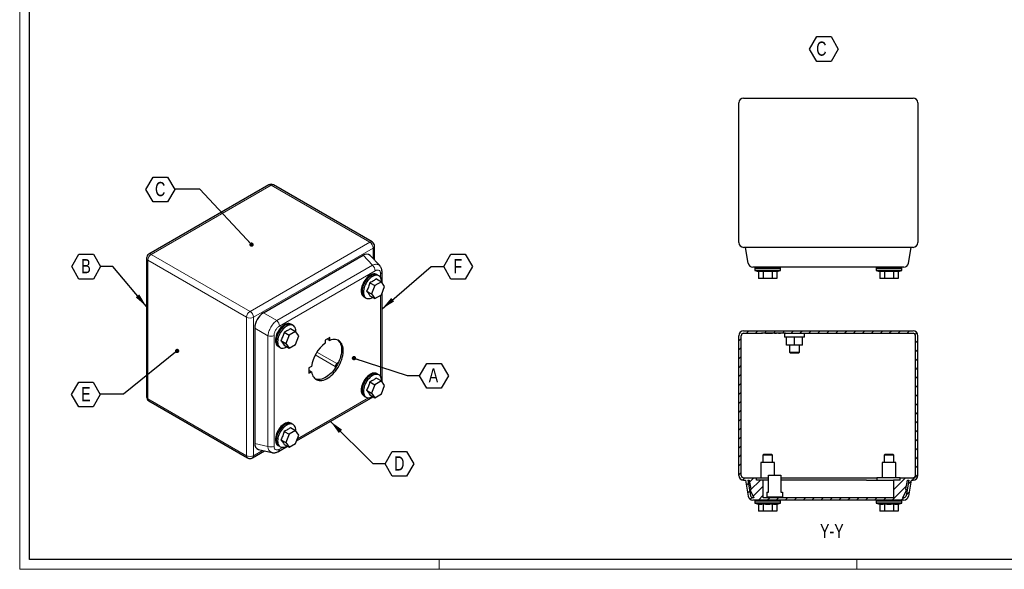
# Model space of a CAD drawing. Header units: millimetres. Extents: x 0 to 841, y 0 to 594.
# Tile 1 of 3: x 0 to 495, y 0 to 276. Entities that reach past the tile are written whole.
import ezdxf

# ---------------------------------------------------------------- set-up
doc = ezdxf.new("R2010")
doc.units = ezdxf.units.MM
doc.layers.add('SLD-0', color=7, linetype='Continuous')
doc.styles.add('SLDTEXTSTYLE4', font='TXT', dxfattribs={"width": 0.75})
doc.dimstyles.new('SLDDIMSTYLE2', dxfattribs={"dimtxt": 0.18, "dimasz": 2.17094, "dimexe": 0, "dimexo": 0.0625, "dimgap": 0, "dimtad": 0, "dimtih": 1, "dimtoh": 1, "dimdec": 0, "dimrnd": 1e-09, "dimzin": 0, "dimdsep": 46, "dimtxsty": 'Standard', "dimblk1": 'DOT', "dimblk2": 'DOT', "dimsah": 1, "dimcen": 0.09, "dimadec": 0, "dimazin": 0, "dimtfac": 2.17094, "dimtdec": 0, "dimtofl": 0, "dimtmove": 0, "dimatfit": 3, "dimldrblk": 'DOT', "dimfxl": 1, "dimfrac": 2, "dimtolj": 1, "dimtzin": 0, "dimarcsym": 0})
doc.dimstyles.new('SLDDIMSTYLE3', dxfattribs={"dimtxt": 0.18, "dimasz": 7.055556, "dimexe": 0, "dimexo": 0.0625, "dimgap": 0, "dimtad": 0, "dimtih": 1, "dimtoh": 1, "dimdec": 0, "dimrnd": 1e-09, "dimzin": 0, "dimdsep": 46, "dimtxsty": 'Standard', "dimsah": 1, "dimcen": 0.09, "dimadec": 0, "dimazin": 0, "dimtfac": 7.055556, "dimtdec": 0, "dimtofl": 0, "dimtmove": 0, "dimatfit": 3, "dimfxl": 1, "dimfrac": 2, "dimtolj": 1, "dimtzin": 0, "dimarcsym": 0})

# ---------------------------------------------------------------- blocks, each defined once
blk = doc.blocks.new('SW_NOTE_0_5')
at = {"layer": 'SLD-0', "color": 0}
for p, q in [((-3.36, 5.42), (0.26, 11.68)), ((0.26, 11.68), (7.48, 11.68)), ((7.48, 11.68), (11.1, 5.42)), ((0.26, -0.84), (-3.36, 5.42)), ((11.1, 5.42), (7.48, -0.84)), ((7.48, -0.84), (0.26, -0.84))]:
    blk.add_line(p, q, dxfattribs=at)
at = {"layer": 'SLD-0', "color": 0, "insert": (0, 9.21), "char_height": 7.14, "attachment_point": 1, "style": 'SLDTEXTSTYLE4'}
blk.add_mtext('C', dxfattribs=at)
blk = doc.blocks.new('SW_NOTE_0_11')
at = {"layer": 'SLD-0', "color": 0}
for p, q in [((-14.45, -0.12), (-10.84, 6.14)), ((-10.84, 6.14), (-3.61, 6.14)), ((-3.61, 6.14), (0, -0.12)), ((-10.84, -6.38), (-14.45, -0.12)), ((0, -0.12), (-3.61, -6.38)), ((-3.61, -6.38), (-10.84, -6.38))]:
    blk.add_line(p, q, dxfattribs=at)
at = {"layer": 'SLD-0', "color": 0, "insert": (-7.3, 3.66), "char_height": 7.14, "attachment_point": 2, "style": 'SLDTEXTSTYLE4'}
blk.add_mtext('C', dxfattribs=at)
blk = doc.blocks.new('_Dot')
at = {"color": 0, "linetype": 'ByBlock', "lineweight": -2}
blk.add_line((-0.5, 0), (-1, 0), dxfattribs=at)
at = {"color": 0, "linetype": 'ByBlock', "const_width": 0.5}
blk.add_lwpolyline([(-0.25, 0, 1), (0.25, 0, 1)], format="xyb", close=True, dxfattribs=at)
blk = doc.blocks.new('SW_NOTE_0_12')
at = {"layer": 'SLD-0', "color": 0}
for p, q in [((-14.45, -0.12), (-10.84, 6.14)), ((-10.84, 6.14), (-3.61, 6.14)), ((-3.61, 6.14), (0, -0.12)), ((-10.84, -6.38), (-14.45, -0.12)), ((0, -0.12), (-3.61, -6.38)), ((-3.61, -6.38), (-10.84, -6.38))]:
    blk.add_line(p, q, dxfattribs=at)
at = {"layer": 'SLD-0', "color": 0, "insert": (-7.28, 3.66), "char_height": 7.14, "attachment_point": 2, "style": 'SLDTEXTSTYLE4'}
blk.add_mtext('B', dxfattribs=at)
blk = doc.blocks.new('SW_NOTE_0_13')
at = {"layer": 'SLD-0', "color": 0}
for p, q in [((-14.45, -0.12), (-10.84, 6.14)), ((-10.84, 6.14), (-3.61, 6.14)), ((-3.61, 6.14), (0, -0.12)), ((-10.84, -6.38), (-14.45, -0.12)), ((0, -0.12), (-3.61, -6.38)), ((-3.61, -6.38), (-10.84, -6.38))]:
    blk.add_line(p, q, dxfattribs=at)
at = {"layer": 'SLD-0', "color": 0, "insert": (-7.21, 3.66), "char_height": 7.14, "attachment_point": 2, "style": 'SLDTEXTSTYLE4'}
blk.add_mtext('E', dxfattribs=at)
blk = doc.blocks.new('SW_NOTE_0_14')
at = {"layer": 'SLD-0', "color": 0}
for p, q in [((0, -0.12), (3.61, 6.14)), ((3.61, 6.14), (10.84, 6.14)), ((10.84, 6.14), (14.45, -0.12)), ((3.61, -6.38), (0, -0.12)), ((14.45, -0.12), (10.84, -6.38)), ((10.84, -6.38), (3.61, -6.38))]:
    blk.add_line(p, q, dxfattribs=at)
at = {"layer": 'SLD-0', "color": 0, "insert": (7.14, 3.66), "char_height": 7.14, "attachment_point": 2, "style": 'SLDTEXTSTYLE4'}
blk.add_mtext('D', dxfattribs=at)
blk = doc.blocks.new('SW_NOTE_0_15')
at = {"layer": 'SLD-0', "color": 0}
for p, q in [((0, -0.12), (3.61, 6.14)), ((3.61, 6.14), (10.84, 6.14)), ((10.84, 6.14), (14.45, -0.12)), ((3.61, -6.38), (0, -0.12)), ((14.45, -0.12), (10.84, -6.38)), ((10.84, -6.38), (3.61, -6.38))]:
    blk.add_line(p, q, dxfattribs=at)
at = {"layer": 'SLD-0', "color": 0, "insert": (6.94, 3.66), "char_height": 7.14, "attachment_point": 2, "style": 'SLDTEXTSTYLE4'}
blk.add_mtext('A', dxfattribs=at)
blk = doc.blocks.new('SW_NOTE_0_16')
at = {"layer": 'SLD-0', "color": 0}
for p, q in [((0, -0.12), (3.61, 6.14)), ((3.61, 6.14), (10.84, 6.14)), ((10.84, 6.14), (14.45, -0.12)), ((3.61, -6.38), (0, -0.12)), ((14.45, -0.12), (10.84, -6.38)), ((10.84, -6.38), (3.61, -6.38))]:
    blk.add_line(p, q, dxfattribs=at)
at = {"layer": 'SLD-0', "color": 0, "insert": (7.15, 3.66), "char_height": 7.14, "attachment_point": 2, "style": 'SLDTEXTSTYLE4'}
blk.add_mtext('F', dxfattribs=at)

msp = doc.modelspace()

# ---------------------------------------------------------------- hatches: boundary and pattern name
at = {"linetype": 'Continuous', "lineweight": 18}
h = msp.add_hatch(dxfattribs=at)
h.set_pattern_fill('ANSI31', style=0)
edge = h.paths.add_edge_path(flags=0)
edge.add_arc((364.046, 47.099), 2.4, 180, 270)
edge.add_line((364.046, 44.699), (364.971, 44.699))
edge.add_line((364.971, 44.699), (366.385, 36.682))
edge.add_arc((368.748, 37.099), 2.4, 190, 270)
edge.add_line((368.748, 34.699), (444.544, 34.699))
edge.add_arc((444.544, 37.099), 2.4, 270, 350)
edge.add_line((446.908, 36.682), (448.321, 44.699))
edge.add_line((448.321, 44.699), (449.246, 44.699))
edge.add_arc((449.246, 47.099), 2.4, 270, 360)
edge.add_line((451.646, 47.099), (451.646, 117.299))
edge.add_arc((449.246, 117.299), 2.4, 0, 90)
edge.add_line((449.246, 119.699), (364.046, 119.699))
edge.add_arc((364.046, 117.299), 2.4, 90, 180)
edge.add_line((361.646, 117.299), (361.646, 47.099))
edge = h.paths.add_edge_path(flags=0)
edge.add_line((447.103, 44.699), (445.726, 36.89))
edge.add_arc((444.544, 37.099), 1.2, 270, 350, ccw=False)
edge.add_line((444.544, 35.899), (444.096, 35.899))
edge.add_line((444.096, 35.899), (445.95, 39.699))
edge.add_line((445.95, 39.699), (445.635, 40.099))
edge.add_line((445.635, 40.099), (446.446, 44.699))
edge.add_line((446.446, 44.699), (447.103, 44.699))
edge = h.paths.add_edge_path(flags=0)
edge.add_line((369.196, 35.899), (368.748, 35.899))
edge.add_arc((368.748, 37.099), 1.2, 190, 270, ccw=False)
edge.add_line((367.567, 36.89), (366.19, 44.699))
edge.add_line((366.19, 44.699), (366.846, 44.699))
edge.add_line((366.846, 44.699), (367.657, 40.099))
edge.add_line((367.657, 40.099), (367.343, 39.699))
edge.add_line((367.343, 39.699), (369.196, 35.899))
edge = h.paths.add_edge_path(flags=0)
edge.add_line((439.396, 44.699), (439.396, 35.899))
edge.add_line((439.396, 35.899), (373.896, 35.899))
edge.add_line((373.896, 35.899), (373.896, 44.699))
edge.add_line((373.896, 44.699), (370.446, 44.699))
edge.add_line((370.446, 44.699), (370.446, 45.899))
edge.add_line((370.446, 45.899), (364.046, 45.899))
edge.add_arc((364.046, 47.099), 1.2, 180, 270, ccw=False)
edge.add_line((362.846, 47.099), (362.846, 117.299))
edge.add_arc((364.046, 117.299), 1.2, 90, 180, ccw=False)
edge.add_line((364.046, 118.499), (372.98, 118.499))
edge.add_line((372.98, 118.499), (372.98, 118.599))
edge.add_line((372.98, 118.599), (385.112, 118.599))
edge.add_line((385.112, 118.599), (385.112, 118.499))
edge.add_line((385.112, 118.499), (449.246, 118.499))
edge.add_arc((449.246, 117.299), 1.2, 0, 90, ccw=False)
edge.add_line((450.446, 117.299), (450.446, 47.099))
edge.add_arc((449.246, 47.099), 1.2, 270, 360, ccw=False)
edge.add_line((449.246, 45.899), (442.846, 45.899))
edge.add_line((442.846, 45.899), (442.846, 44.699))
edge.add_line((442.846, 44.699), (439.396, 44.699))
h = msp.add_hatch(dxfattribs=at)
h.set_pattern_fill('ANSI31', style=0)
h.paths.add_polyline_path([(385.112, 118.549), (385.112, 118.599), (372.98, 118.599), (372.98, 118.549), (374.798, 118.549), (374.798, 118.499), (375.127, 118.499), (375.127, 118.549), (378.546, 118.549), (378.546, 118.499), (379.546, 118.499), (379.546, 118.549), (382.965, 118.549), (382.965, 118.499), (383.294, 118.499), (383.294, 118.549)], flags=0)

# ---------------------------------------------------------------- linework, layer by layer
at = {"color": 7, "linetype": 'Continuous', "lineweight": 18}
for p, q in [((0.003, 593.919), (0.003, -0.081)), ((836.003, 4.919), (5.003, 4.919)), ((211.003, 4.919), (211.003, -0.081)), ((421.003, 4.919), (421.003, -0.081)), ((0.003, -0.081), (841.003, -0.081))]:
    msp.add_line(p, q, dxfattribs=at)
at = {"color": 7, "linetype": 'Continuous', "lineweight": 25}
for p, q in [((5.003, 4.919), (5.003, 588.919)), ((361.646, 164.079), (361.646, 234.279)), ((364.046, 236.679), (449.246, 236.679)), ((451.646, 234.279), (451.646, 164.079)), ((125.231, 193.051), (64.985, 158.272)), ((177.27, 164.396), (127.631, 193.051)), ((178.47, 155.273), (178.47, 162.317)), ((449.246, 161.679), (364.046, 161.679)), ((366.385, 153.662), (364.971, 161.679)), ((446.908, 153.662), (448.321, 161.679)), ((63.785, 156.194), (63.785, 86.625)), ((122.574, 128.72), (172.714, 157.665)), ((181.078, 152.477), (176.317, 157.58)), ((182.216, 143.873), (182.216, 149.327)), ((369.696, 151.679), (369.696, 151.079)), ((382.596, 151.079), (369.696, 151.079)), ((369.696, 150.079), (371.527, 149.622)), ((382.596, 150.079), (369.696, 150.079)), ((369.746, 151.079), (369.746, 150.079)), ((371.527, 149.622), (371.527, 146.079)), ((440.688, 151.679), (372.605, 151.679)), ((373.837, 149.622), (373.837, 146.079)), ((378.456, 149.622), (378.456, 146.079)), ((380.765, 149.622), (382.596, 150.079)), ((380.765, 149.622), (380.765, 146.079)), ((382.546, 150.079), (382.546, 151.079)), ((382.596, 151.079), (382.596, 151.679)), ((430.696, 151.679), (430.696, 151.079)), ((443.596, 151.079), (430.696, 151.079)), ((430.696, 150.079), (432.527, 149.622)), ((443.596, 150.079), (430.696, 150.079)), ((430.746, 151.079), (430.746, 150.079)), ((432.527, 149.622), (432.527, 146.079)), ((434.837, 149.622), (434.837, 146.079)), ((439.456, 149.622), (439.456, 146.079)), ((441.765, 149.622), (443.596, 150.079)), ((441.765, 149.622), (441.765, 146.079)), ((443.546, 150.079), (443.546, 151.079)), ((443.596, 151.079), (443.596, 151.679)), ((176.103, 143.92), (178.609, 142.473)), ((181.875, 144.359), (178.609, 142.473)), ((179.369, 145.805), (181.875, 144.359)), ((179.931, 147.777), (179.507, 148.022)), ((180.212, 147.557), (179.906, 147.734)), ((183.508, 142.035), (181.875, 144.359)), ((373.837, 146.079), (371.527, 146.079)), ((378.456, 146.079), (373.837, 146.079)), ((380.765, 146.079), (378.456, 146.079)), ((434.837, 146.079), (432.527, 146.079)), ((439.456, 146.079), (434.837, 146.079)), ((441.765, 146.079), (439.456, 146.079)), ((174.47, 139.711), (176.976, 138.264)), ((178.609, 142.473), (176.976, 138.264)), ((181.875, 137.826), (183.508, 142.035)), ((182.216, 94.064), (182.216, 138.706)), ((173.057, 136.85), (173.481, 136.605)), ((173.506, 136.648), (173.813, 136.471)), ((176.103, 137.387), (178.609, 135.941)), ((176.976, 138.264), (178.609, 135.941)), ((177.413, 136.516), (177.512, 136.574)), ((178.609, 135.941), (181.875, 137.826)), ((118.175, 121.102), (118.175, 63.201)), ((132.97, 119.019), (135.475, 117.573)), ((138.741, 119.458), (135.475, 117.573)), ((136.236, 120.905), (138.741, 119.458)), ((136.797, 122.877), (136.373, 123.121)), ((137.079, 122.656), (136.772, 122.833)), ((140.374, 117.135), (138.741, 119.458)), ((364.046, 119.699), (449.246, 119.699)), ((131.337, 114.81), (133.842, 113.364)), ((135.475, 117.573), (133.842, 113.364)), ((138.741, 112.926), (140.374, 117.135)), ((155.882, 116.451), (153.548, 115.104)), ((153.548, 115.104), (153.548, 113.536)), ((155.033, 115.962), (155.033, 115.373)), ((155.033, 115.373), (155.882, 114.883)), ((155.882, 114.883), (155.882, 116.451)), ((361.646, 47.099), (361.646, 117.299)), ((362.846, 47.099), (362.846, 117.299)), ((364.046, 118.499), (372.98, 118.499)), ((385.112, 118.599), (372.98, 118.599)), ((372.98, 118.499), (372.98, 118.599)), ((372.98, 118.599), (372.98, 118.549)), ((374.798, 118.549), (372.98, 118.549)), ((372.98, 118.499), (373.546, 118.499)), ((373.546, 118.549), (373.546, 118.499)), ((374.798, 118.499), (373.546, 118.499)), ((374.798, 118.549), (374.798, 118.499)), ((375.127, 118.499), (374.798, 118.499)), ((375.127, 118.549), (375.127, 118.499)), ((378.546, 118.549), (375.127, 118.549)), ((375.127, 118.499), (378.546, 118.499)), ((378.546, 118.549), (378.546, 118.499)), ((379.546, 118.499), (378.546, 118.499)), ((379.546, 118.549), (379.546, 118.499)), ((382.965, 118.549), (379.546, 118.549)), ((379.546, 118.499), (380.546, 118.499)), ((380.546, 118.499), (380.546, 118.549)), ((381.546, 118.499), (380.546, 118.499)), ((381.546, 118.499), (381.546, 118.549)), ((381.546, 118.499), (382.546, 118.499)), ((382.546, 118.499), (382.546, 118.549)), ((382.965, 118.499), (382.546, 118.499)), ((382.965, 118.499), (382.965, 118.549)), ((383.294, 118.499), (382.965, 118.499)), ((383.294, 118.499), (383.294, 118.549)), ((385.112, 118.549), (383.294, 118.549)), ((384.546, 118.499), (383.294, 118.499)), ((384.546, 118.499), (384.546, 118.549)), ((384.546, 118.499), (385.112, 118.499)), ((384.646, 118.499), (384.646, 116.499)), ((394.646, 116.499), (384.646, 116.499)), ((385.112, 118.599), (385.112, 118.499)), ((385.112, 118.549), (385.112, 118.599)), ((385.112, 118.499), (449.246, 118.499)), ((385.645, 112.499), (385.645, 116.499)), ((389.646, 112.499), (389.646, 116.499)), ((393.647, 112.499), (393.647, 116.499)), ((394.646, 116.499), (394.646, 118.499)), ((450.446, 47.099), (450.446, 117.299)), ((451.646, 47.099), (451.646, 117.299)), ((129.924, 111.949), (130.348, 111.704)), ((130.373, 111.748), (130.679, 111.571)), ((132.97, 112.487), (135.475, 111.041)), ((133.842, 113.364), (135.475, 111.041)), ((134.28, 111.616), (134.378, 111.674)), ((135.475, 111.041), (138.741, 112.926)), ((389.646, 112.499), (385.645, 112.499)), ((387.146, 112.499), (387.146, 108.999)), ((387.146, 108.999), (387.646, 108.499)), ((387.146, 108.999), (392.146, 108.999)), ((393.647, 112.499), (389.646, 112.499)), ((391.646, 108.499), (392.146, 108.999)), ((392.146, 108.999), (392.146, 112.499)), ((391.646, 108.499), (387.646, 108.499)), ((146.81, 101.865), (145.452, 101.081)), ((145.452, 101.081), (145.452, 98.386)), ((145.962, 99.66), (145.452, 99.366)), ((145.452, 98.386), (146.81, 99.171)), ((145.962, 99.66), (146.81, 99.171)), ((158.604, 101.199), (158.604, 100.876)), ((160.299, 103.811), (160.018, 103.649)), ((176.103, 94.111), (178.609, 92.664)), ((181.875, 94.55), (178.609, 92.664)), ((179.369, 95.996), (181.875, 94.55)), ((179.931, 97.968), (179.507, 98.213)), ((180.212, 97.748), (179.906, 97.925)), ((183.508, 92.226), (181.875, 94.55)), ((174.47, 89.902), (176.976, 88.456)), ((178.609, 92.664), (176.976, 88.456)), ((181.875, 88.017), (183.508, 92.226)), ((64.985, 84.546), (114.624, 55.89)), ((139.234, 64.387), (177.755, 86.625)), ((173.057, 87.041), (173.481, 86.796)), ((173.506, 86.839), (173.813, 86.662)), ((176.103, 87.578), (178.609, 86.132)), ((176.976, 88.456), (178.609, 86.132)), ((177.413, 86.707), (177.512, 86.765)), ((178.609, 86.132), (181.875, 88.017)), ((138.741, 69.649), (135.475, 67.764)), ((136.236, 71.096), (138.741, 69.649)), ((136.797, 73.068), (136.373, 73.312)), ((137.079, 72.847), (136.772, 73.024)), ((140.374, 67.326), (138.741, 69.649)), ((131.337, 65.002), (133.842, 63.555)), ((132.97, 69.21), (135.475, 67.764)), ((135.475, 67.764), (133.842, 63.555)), ((138.741, 63.117), (140.374, 67.326)), ((120.051, 60.123), (126.851, 58.552)), ((129.924, 62.14), (130.348, 61.895)), ((130.147, 59.141), (134.622, 61.724)), ((130.373, 61.939), (130.679, 61.762)), ((132.97, 62.678), (135.475, 61.232)), ((133.842, 63.555), (135.475, 61.232)), ((134.28, 61.807), (134.378, 61.865)), ((135.475, 61.232), (138.741, 63.117)), ((117.024, 55.89), (123.126, 59.413)), ((374.146, 57.699), (373.646, 57.199)), ((373.646, 57.199), (373.646, 53.519)), ((376.146, 57.199), (373.646, 57.199)), ((374.146, 57.699), (376.146, 57.699)), ((376.146, 57.699), (378.146, 57.699)), ((378.646, 57.199), (376.146, 57.199)), ((378.646, 57.199), (378.146, 57.699)), ((378.646, 53.519), (378.646, 57.199)), ((435.146, 57.699), (434.646, 57.199)), ((434.646, 57.199), (434.646, 53.519)), ((437.146, 57.199), (434.646, 57.199)), ((435.146, 57.699), (437.146, 57.699)), ((437.146, 57.699), (439.146, 57.699)), ((439.646, 57.199), (437.146, 57.199)), ((439.646, 57.199), (439.146, 57.699)), ((439.646, 53.519), (439.646, 57.199)), ((372.646, 53.519), (372.646, 45.899)), ((379.646, 53.519), (372.646, 53.519)), ((379.646, 47.199), (379.646, 53.519)), ((433.646, 53.519), (433.646, 45.899)), ((440.646, 53.519), (433.646, 53.519)), ((440.646, 45.899), (440.646, 53.519)), ((364.046, 45.899), (370.446, 45.899)), ((364.046, 44.699), (364.971, 44.699)), ((364.971, 44.699), (366.385, 36.682)), ((366.19, 44.699), (366.846, 44.699)), ((366.19, 44.699), (367.567, 36.89)), ((366.846, 44.699), (367.657, 40.099)), ((370.446, 44.699), (370.446, 45.899)), ((370.446, 45.899), (376.246, 45.899)), ((373.896, 44.699), (370.446, 44.699)), ((373.896, 35.899), (373.896, 44.699)), ((376.496, 44.699), (373.896, 44.699)), ((376.246, 45.899), (376.496, 45.899)), ((376.496, 47.199), (382.796, 47.199)), ((376.496, 38.699), (376.496, 47.199)), ((382.796, 47.199), (382.796, 38.699)), ((382.796, 45.899), (431.046, 45.899)), ((387.496, 44.699), (382.796, 44.699)), ((406.646, 44.699), (387.496, 44.699)), ((425.796, 44.699), (406.646, 44.699)), ((425.796, 44.699), (439.396, 44.699)), ((431.046, 45.899), (431.046, 44.699)), ((437.046, 45.899), (431.046, 45.899)), ((442.846, 45.899), (437.046, 45.899)), ((442.846, 44.699), (439.396, 44.699)), ((439.396, 44.699), (439.396, 35.899)), ((442.846, 44.699), (442.846, 45.899)), ((442.846, 45.899), (449.246, 45.899)), ((445.635, 40.099), (446.446, 44.699)), ((447.103, 44.699), (445.726, 36.89)), ((446.446, 44.699), (447.103, 44.699)), ((448.321, 44.699), (446.908, 36.682)), ((448.321, 44.699), (449.246, 44.699)), ((367.657, 40.099), (367.343, 39.699)), ((367.343, 39.699), (369.196, 35.899)), ((444.096, 35.899), (445.95, 39.699)), ((445.95, 39.699), (445.635, 40.099)), ((369.196, 35.899), (368.748, 35.899)), ((444.544, 34.699), (368.748, 34.699)), ((369.696, 34.699), (369.696, 34.099)), ((439.396, 35.899), (373.896, 35.899)), ((375.646, 38.699), (376.496, 38.699)), ((375.646, 38.699), (375.646, 36.399)), ((375.646, 36.399), (383.646, 36.399)), ((375.646, 36.399), (375.646, 35.899)), ((382.596, 34.099), (382.596, 34.699)), ((382.796, 38.699), (383.646, 38.699)), ((383.646, 38.699), (383.646, 36.399)), ((383.646, 36.399), (383.646, 35.899)), ((430.696, 34.699), (430.696, 34.099)), ((443.596, 34.099), (443.596, 34.699)), ((444.544, 35.899), (444.096, 35.899)), ((382.596, 34.099), (369.696, 34.099)), ((369.696, 33.099), (371.527, 32.642)), ((382.596, 33.099), (369.696, 33.099)), ((369.746, 34.099), (369.746, 33.099)), ((371.527, 32.642), (371.527, 29.099)), ((373.837, 32.642), (373.837, 29.099)), ((378.456, 32.642), (378.456, 29.099)), ((380.765, 32.642), (382.596, 33.099)), ((380.765, 32.642), (380.765, 29.099)), ((382.546, 33.099), (382.546, 34.099)), ((443.596, 34.099), (430.696, 34.099)), ((430.696, 33.099), (432.527, 32.642)), ((443.596, 33.099), (430.696, 33.099)), ((430.746, 34.099), (430.746, 33.099)), ((432.527, 32.642), (432.527, 29.099)), ((434.837, 32.642), (434.837, 29.099)), ((439.456, 32.642), (439.456, 29.099)), ((441.765, 32.642), (443.596, 33.099)), ((441.765, 32.642), (441.765, 29.099)), ((443.546, 33.099), (443.546, 34.099)), ((373.837, 29.099), (371.527, 29.099)), ((378.456, 29.099), (373.837, 29.099)), ((380.765, 29.099), (378.456, 29.099)), ((434.837, 29.099), (432.527, 29.099)), ((439.456, 29.099), (434.837, 29.099)), ((441.765, 29.099), (439.456, 29.099)), ((836.003, 4.919), (5.003, 4.919))]:
    msp.add_line(p, q, dxfattribs=at)
at = {"color": 8, "linetype": 'Continuous', "lineweight": 18}
for p, q in [((126.431, 192.933), (66.185, 158.154)), ((176.07, 164.277), (126.431, 192.933)), ((115.824, 129.498), (176.07, 164.277)), ((177.767, 161.337), (117.521, 126.558)), ((177.767, 156.026), (177.767, 161.337)), ((114.127, 126.558), (64.488, 155.214)), ((64.488, 155.214), (64.488, 85.645)), ((66.185, 158.154), (115.824, 129.498)), ((177.384, 152.662), (172.714, 157.665)), ((129.242, 124.87), (177.384, 152.662)), ((178.786, 149.922), (130.644, 122.13)), ((181.513, 146.457), (181.513, 148.347)), ((181.513, 96.648), (181.513, 137.618)), ((114.127, 56.989), (114.127, 126.558)), ((117.521, 126.558), (117.521, 56.989)), ((129.242, 124.87), (122.574, 128.72)), ((124.844, 117.252), (118.175, 121.102)), ((124.844, 61.66), (124.844, 117.252)), ((127.917, 117.407), (127.917, 61.815)), ((159.536, 103.272), (149.502, 109.065)), ((148.654, 107.595), (158.688, 101.802)), ((64.488, 85.645), (114.127, 56.989)), ((139.64, 65.433), (175.415, 86.086)), ((117.521, 56.989), (122.121, 59.645)), ((124.844, 61.66), (118.175, 63.201)), ((130.644, 60.24), (132.282, 61.185))]:
    msp.add_line(p, q, dxfattribs=at)
at = {"color": 7, "linetype": 'Continuous', "lineweight": 25, "flags": 128}
for points in [[(179.507, 148.022), (179.058, 148.217), (178.562, 148.313), (178.027, 148.309), (177.462, 148.205), (176.877, 148.001), (176.282, 147.703), (175.687, 147.314), (175.101, 146.842), (174.536, 146.294), (174.001, 145.68), (173.505, 145.011), (173.057, 144.298), (172.663, 143.553), (172.332, 142.789), (172.068, 142.019), (171.876, 141.256), (171.76, 140.513), (171.721, 139.803), (171.76, 139.138), (171.876, 138.53), (172.068, 137.988), (172.332, 137.522), (172.663, 137.141), (173.057, 136.85), (173.057, 136.85)], [(180.265, 147.539), (179.931, 147.777), (179.483, 147.972), (178.987, 148.068), (178.451, 148.064), (177.887, 147.96), (177.301, 147.756), (176.706, 147.458), (176.111, 147.069), (175.526, 146.597), (174.961, 146.049), (174.426, 145.436), (173.93, 144.766), (173.481, 144.053), (173.088, 143.308), (172.756, 142.544), (172.492, 141.774), (172.301, 141.011), (172.184, 140.268), (172.145, 139.558), (172.184, 138.893), (172.301, 138.285), (172.492, 137.743), (172.756, 137.277), (173.088, 136.896), (173.481, 136.605), (173.854, 136.434)], [(179.906, 147.734), (179.461, 147.927), (178.969, 148.023), (178.438, 148.019), (177.877, 147.915), (177.297, 147.713), (176.706, 147.417), (176.115, 147.031), (175.535, 146.563), (174.974, 146.019), (174.443, 145.41), (173.951, 144.746), (173.506, 144.039), (173.116, 143.3), (172.787, 142.541), (172.525, 141.777), (172.335, 141.02), (172.219, 140.283), (172.181, 139.578), (172.219, 138.919), (172.335, 138.315), (172.525, 137.777), (172.787, 137.316), (173.116, 136.937), (173.506, 136.648), (173.506, 136.648)], [(181.971, 144.222), (181.974, 144.416), (181.935, 145.081), (181.819, 145.689), (181.627, 146.231), (181.363, 146.696), (181.032, 147.078), (180.638, 147.369), (180.19, 147.564), (179.694, 147.66), (179.159, 147.656), (178.594, 147.551), (178.009, 147.348), (177.413, 147.049), (176.818, 146.661), (176.233, 146.189), (175.668, 145.641), (175.133, 145.027), (174.637, 144.358), (174.188, 143.645), (173.795, 142.9), (173.463, 142.136), (173.2, 141.366), (173.008, 140.603), (172.891, 139.86), (172.852, 139.15), (172.891, 138.485), (173.008, 137.876), (173.2, 137.335), (173.463, 136.869), (173.795, 136.488), (174.188, 136.197), (174.637, 136.002), (175.133, 135.905), (175.668, 135.909), (176.233, 136.014), (176.818, 136.217), (177.413, 136.516), (177.413, 136.516)], [(136.373, 123.121), (135.925, 123.317), (135.429, 123.413), (134.894, 123.409), (134.329, 123.304), (133.744, 123.101), (133.148, 122.802), (132.553, 122.413), (131.968, 121.941), (131.403, 121.394), (130.868, 120.78), (130.372, 120.111), (129.923, 119.398), (129.53, 118.653), (129.199, 117.889), (128.935, 117.118), (128.743, 116.355), (128.626, 115.612), (128.587, 114.902), (128.626, 114.238), (128.743, 113.629), (128.935, 113.087), (129.199, 112.622), (129.53, 112.24), (129.923, 111.95), (129.924, 111.949)], [(137.131, 122.639), (136.798, 122.876), (136.349, 123.072), (135.853, 123.168), (135.318, 123.164), (134.753, 123.059), (134.168, 122.856), (133.573, 122.557), (132.977, 122.168), (132.392, 121.696), (131.827, 121.149), (131.292, 120.535), (130.796, 119.866), (130.348, 119.153), (129.954, 118.408), (129.623, 117.644), (129.359, 116.873), (129.167, 116.11), (129.051, 115.368), (129.012, 114.658), (129.051, 113.993), (129.167, 113.384), (129.359, 112.843), (129.623, 112.377), (129.954, 111.995), (130.348, 111.705), (130.721, 111.534)], [(136.772, 122.833), (136.328, 123.027), (135.835, 123.122), (135.304, 123.118), (134.744, 123.014), (134.163, 122.813), (133.573, 122.516), (132.982, 122.131), (132.401, 121.662), (131.841, 121.119), (131.31, 120.51), (130.818, 119.846), (130.373, 119.138), (129.982, 118.399), (129.653, 117.641), (129.392, 116.877), (129.201, 116.12), (129.086, 115.382), (129.047, 114.678), (129.086, 114.018), (129.201, 113.414), (129.392, 112.877), (129.653, 112.415), (129.982, 112.037), (130.373, 111.748), (130.373, 111.748)], [(138.837, 119.321), (138.841, 119.515), (138.802, 120.18), (138.685, 120.789), (138.493, 121.33), (138.229, 121.796), (137.898, 122.177), (137.505, 122.468), (137.056, 122.663), (136.56, 122.76), (136.025, 122.756), (135.46, 122.651), (134.875, 122.448), (134.28, 122.149), (133.684, 121.76), (133.099, 121.288), (132.534, 120.74), (131.999, 120.127), (131.503, 119.458), (131.055, 118.745), (130.661, 118), (130.33, 117.235), (130.066, 116.465), (129.874, 115.702), (129.758, 114.959), (129.719, 114.249), (129.758, 113.584), (129.874, 112.976), (130.066, 112.434), (130.33, 111.969), (130.661, 111.587), (131.055, 111.296), (131.503, 111.101), (131.999, 111.005), (132.534, 111.009), (133.099, 111.114), (133.684, 111.317), (134.28, 111.616), (134.28, 111.616)], [(146.81, 99.171), (146.963, 98.37), (147.19, 97.634), (147.49, 96.97), (147.859, 96.384), (148.295, 95.882), (148.792, 95.469), (149.346, 95.148), (149.952, 94.923), (150.604, 94.796), (151.296, 94.768), (152.02, 94.839), (152.771, 95.009), (153.54, 95.276), (154.321, 95.638), (155.105, 96.09), (155.886, 96.63), (156.655, 97.25), (157.406, 97.946), (158.131, 98.711), (158.822, 99.538), (159.475, 100.417), (160.081, 101.342), (160.636, 102.303), (161.133, 103.29), (161.569, 104.295), (161.939, 105.307), (162.239, 106.317), (162.466, 107.315), (162.619, 108.292), (162.696, 109.238), (162.696, 110.143), (162.619, 111), (162.465, 111.8), (162.237, 112.535), (161.937, 113.199), (161.567, 113.784), (161.131, 114.285), (160.633, 114.697), (160.078, 115.017), (159.471, 115.241), (158.819, 115.367), (158.127, 115.394), (157.402, 115.322), (156.651, 115.151), (155.882, 114.883)], [(159.924, 115.085), (160.282, 114.775), (160.718, 114.273), (161.088, 113.688), (161.389, 113.025), (161.617, 112.29), (161.77, 111.49), (161.847, 110.633), (161.847, 109.728), (161.771, 108.782), (161.618, 107.805), (161.39, 106.807), (161.09, 105.797), (160.72, 104.785), (160.285, 103.78), (159.787, 102.793), (159.232, 101.832), (158.626, 100.907), (157.974, 100.028), (157.282, 99.201), (156.557, 98.436), (155.807, 97.74), (155.037, 97.12), (154.257, 96.58), (153.472, 96.128), (152.692, 95.766), (151.922, 95.499), (151.172, 95.329), (150.447, 95.258), (149.756, 95.286), (149.104, 95.413), (148.657, 95.567)], [(179.507, 98.213), (179.058, 98.408), (178.562, 98.504), (178.027, 98.5), (177.462, 98.396), (176.877, 98.192), (176.282, 97.894), (175.687, 97.505), (175.101, 97.033), (174.536, 96.485), (174.001, 95.871), (173.505, 95.202), (173.057, 94.489), (172.663, 93.744), (172.332, 92.98), (172.068, 92.21), (171.876, 91.447), (171.76, 90.704), (171.721, 89.994), (171.76, 89.329), (171.876, 88.721), (172.068, 88.179), (172.332, 87.713), (172.663, 87.332), (173.057, 87.041), (173.057, 87.041)], [(180.265, 97.73), (179.931, 97.968), (179.483, 98.163), (178.987, 98.259), (178.451, 98.255), (177.887, 98.151), (177.301, 97.947), (176.706, 97.649), (176.111, 97.26), (175.526, 96.788), (174.961, 96.24), (174.426, 95.627), (173.93, 94.957), (173.481, 94.244), (173.088, 93.499), (172.756, 92.735), (172.492, 91.965), (172.301, 91.202), (172.184, 90.459), (172.145, 89.749), (172.184, 89.084), (172.301, 88.476), (172.492, 87.934), (172.756, 87.468), (173.088, 87.087), (173.481, 86.796), (173.854, 86.625)], [(179.906, 97.925), (179.461, 98.118), (178.969, 98.214), (178.438, 98.21), (177.877, 98.106), (177.297, 97.904), (176.706, 97.608), (176.115, 97.222), (175.535, 96.754), (174.974, 96.21), (174.443, 95.601), (173.951, 94.938), (173.506, 94.23), (173.116, 93.491), (172.787, 92.732), (172.525, 91.968), (172.335, 91.211), (172.219, 90.474), (172.181, 89.769), (172.219, 89.11), (172.335, 88.506), (172.525, 87.968), (172.787, 87.507), (173.116, 87.128), (173.506, 86.839), (173.506, 86.839)], [(181.971, 94.413), (181.974, 94.607), (181.935, 95.272), (181.819, 95.88), (181.627, 96.422), (181.363, 96.887), (181.032, 97.269), (180.638, 97.56), (180.19, 97.755), (179.694, 97.851), (179.159, 97.847), (178.594, 97.742), (178.009, 97.539), (177.413, 97.24), (176.818, 96.852), (176.233, 96.38), (175.668, 95.832), (175.133, 95.218), (174.637, 94.549), (174.188, 93.836), (173.795, 93.091), (173.463, 92.327), (173.2, 91.557), (173.008, 90.794), (172.891, 90.051), (172.852, 89.341), (172.891, 88.676), (173.008, 88.067), (173.2, 87.526), (173.463, 87.06), (173.795, 86.679), (174.188, 86.388), (174.637, 86.193), (175.133, 86.096), (175.668, 86.1), (176.233, 86.205), (176.818, 86.408), (177.413, 86.707), (177.413, 86.707)], [(136.373, 73.312), (135.925, 73.508), (135.429, 73.604), (134.894, 73.6), (134.329, 73.495), (133.744, 73.292), (133.148, 72.993), (132.553, 72.604), (131.968, 72.132), (131.403, 71.585), (130.868, 70.971), (130.372, 70.302), (129.923, 69.589), (129.53, 68.844), (129.199, 68.08), (128.935, 67.309), (128.743, 66.546), (128.626, 65.803), (128.587, 65.094), (128.626, 64.429), (128.743, 63.82), (128.935, 63.278), (129.199, 62.813), (129.53, 62.431), (129.923, 62.141), (129.924, 62.14)], [(137.131, 72.83), (136.798, 73.067), (136.349, 73.263), (135.853, 73.359), (135.318, 73.355), (134.753, 73.25), (134.168, 73.047), (133.573, 72.748), (132.977, 72.359), (132.392, 71.887), (131.827, 71.34), (131.292, 70.726), (130.796, 70.057), (130.348, 69.344), (129.954, 68.599), (129.623, 67.835), (129.359, 67.064), (129.167, 66.301), (129.051, 65.559), (129.012, 64.849), (129.051, 64.184), (129.167, 63.575), (129.359, 63.034), (129.623, 62.568), (129.954, 62.187), (130.348, 61.896), (130.721, 61.725)], [(136.772, 73.024), (136.328, 73.218), (135.835, 73.313), (135.304, 73.309), (134.744, 73.205), (134.163, 73.004), (133.573, 72.707), (132.982, 72.322), (132.401, 71.853), (131.841, 71.31), (131.31, 70.701), (130.818, 70.037), (130.373, 69.329), (129.982, 68.59), (129.653, 67.832), (129.392, 67.068), (129.201, 66.311), (129.086, 65.573), (129.047, 64.869), (129.086, 64.209), (129.201, 63.605), (129.392, 63.068), (129.653, 62.606), (129.982, 62.228), (130.373, 61.939), (130.373, 61.939)], [(138.837, 69.512), (138.841, 69.706), (138.802, 70.371), (138.685, 70.98), (138.493, 71.521), (138.229, 71.987), (137.898, 72.368), (137.505, 72.659), (137.056, 72.854), (136.56, 72.951), (136.025, 72.947), (135.46, 72.842), (134.875, 72.639), (134.28, 72.34), (133.684, 71.951), (133.099, 71.479), (132.534, 70.932), (131.999, 70.318), (131.503, 69.649), (131.055, 68.936), (130.661, 68.191), (130.33, 67.426), (130.066, 66.656), (129.874, 65.893), (129.758, 65.15), (129.719, 64.44), (129.758, 63.775), (129.874, 63.167), (130.066, 62.625), (130.33, 62.16), (130.661, 61.778), (131.055, 61.487), (131.503, 61.292), (131.999, 61.196), (132.534, 61.2), (133.099, 61.305), (133.684, 61.508), (134.28, 61.807), (134.28, 61.807)]]:
    msp.add_lwpolyline(points, dxfattribs=at)
at = {"color": 7, "linetype": 'Continuous', "lineweight": 25}
for centre, radius, start, end in [((364.046, 234.279), 2.4, 90, 180), ((449.246, 234.279), 2.4, 0, 90), ((126.431, 190.973), 2.4, 60.00269, 119.99731), ((176.07, 162.317), 2.4, 0, 60.00269), ((364.046, 164.079), 2.4, 180, 270), ((449.246, 164.079), 2.4, 270, 0), ((66.185, 156.194), 2.4, 119.99731, 180), ((174.466, 155.529), 2.763, 47.9209, 129.34625), ((368.748, 154.079), 2.4, 190, 270), ((444.544, 154.079), 2.4, 270, 350), ((127.687, 120.689), 9.521, 122.48735, 177.51265), ((364.046, 117.299), 2.4, 90, 180), ((449.246, 117.299), 2.4, 0, 90), ((364.046, 117.299), 1.2, 90, 180), ((449.246, 117.299), 1.2, 0, 90), ((164.677, 99.33), 18.046, 128.07544, 171.92456), ((161.651, 101.073), 3.049, 122.36878, 177.63122), ((162.468, 100.601), 3.873, 124.08916, 175.89839), ((66.185, 86.625), 2.4, 180, 240.00269), ((121.05, 62.843), 2.897, 172.89812, 249.83158), ((115.824, 57.969), 2.4, 240.00269, 299.99731), ((364.046, 47.099), 2.4, 180, 270), ((364.046, 47.099), 1.2, 180, 270), ((449.246, 47.099), 1.2, 270, 0), ((449.246, 47.099), 2.4, 270, 0), ((368.748, 37.099), 2.4, 190, 270), ((368.748, 37.099), 1.2, 190, 270), ((444.544, 37.099), 1.2, 270, 350), ((444.544, 37.099), 2.4, 270, 350)]:
    msp.add_arc(centre, radius, start, end, dxfattribs=at)
at = {"color": 8, "linetype": 'Continuous', "lineweight": 18}
for centre, radius, start, end in [((125.728, 191.951), 1.207, 54.38242, 114.30712), ((127.134, 191.951), 1.207, 65.69288, 125.61758), ((176.773, 163.295), 1.207, 65.69288, 125.61758), ((174.082, 161.17), 3.688, 2.60548, 57.39452), ((177.269, 162.437), 1.207, 294.37466, 354.3052), ((64.986, 156.314), 1.207, 185.6948, 245.62534), ((68.173, 155.047), 3.688, 122.60548, 177.39452), ((65.482, 157.172), 1.207, 54.38242, 114.30712), ((175.037, 149.732), 3.754, 2.90726, 51.30916), ((181.017, 149.445), 1.204, 294.31456, 354.56458), ((117.812, 126.391), 3.688, 122.60548, 177.39452), ((113.837, 126.391), 3.688, 2.60548, 57.39452), ((115.824, 129.834), 3.689, 242.60967, 297.39033), ((126.895, 121.94), 3.754, 2.90726, 51.30916), ((126.208, 120.75), 3.754, 248.69388, 297.08878), ((64.986, 86.744), 1.207, 185.6948, 245.62534), ((65.63, 85.5), 1.151, 172.74417, 235.94365), ((128.078, 61.564), 3.236, 178.31028, 247.81394), ((126.208, 65.157), 3.754, 248.69388, 297.08878), ((129.45, 60.12), 1.201, 304.82724, 5.73258), ((115.269, 56.844), 1.151, 172.74417, 235.94365), ((115.824, 60.264), 3.689, 242.60967, 297.39033), ((116.38, 56.844), 1.151, 304.05635, 7.25583)]:
    msp.add_arc(centre, radius, start, end, dxfattribs=at)
for points, knots in [([(177.384, 152.662), (177.384, 152.662), (177.728, 152.831), (178.329, 153.06), (179.144, 153.196), (179.822, 153.167), (180.421, 152.979), (180.839, 152.74), (181.018, 152.521), (181.066, 152.462)], [0, 0, 0, 0, 0.0000101, 0.2305823, 0.4049328, 0.5842825, 0.7571072, 0.9347223, 1, 1, 1, 1]), ([(181.513, 148.347), (181.513, 148.555), (181.495, 148.749), (181.425, 149.11), (181.372, 149.279), (181.235, 149.58), (181.151, 149.712), (180.952, 149.94), (180.837, 150.035), (180.586, 150.18), (180.449, 150.231), (180.152, 150.291), (179.994, 150.297), (179.667, 150.267), (179.496, 150.229), (179.144, 150.108), (178.966, 150.026), (178.786, 149.922)], [0, 0, 0, 0, 0.125, 0.125, 0.25, 0.25, 0.375, 0.375, 0.5, 0.5, 0.625, 0.625, 0.75, 0.75, 0.875, 0.875, 1, 1, 1, 1]), ([(124.844, 117.252), (124.849, 117.332), (124.856, 117.415), (124.874, 117.58), (124.884, 117.664), (124.92, 117.916), (124.951, 118.087), (125.024, 118.434), (125.067, 118.611), (125.165, 118.97), (125.221, 119.153), (125.404, 119.7), (125.547, 120.064), (125.877, 120.791), (126.065, 121.156), (126.469, 121.857), (126.687, 122.195), (127.037, 122.686), (127.158, 122.846), (127.403, 123.154), (127.527, 123.302), (127.906, 123.731), (128.168, 123.997), (128.57, 124.357), (128.704, 124.47), (128.905, 124.628), (128.972, 124.679), (129.107, 124.777), (129.175, 124.825), (129.242, 124.87)], [0, 0, 0, 0, 0.03125, 0.03125, 0.0625, 0.0625, 0.125, 0.125, 0.1875, 0.1875, 0.25, 0.25, 0.375, 0.375, 0.5, 0.5, 0.625, 0.625, 0.6875, 0.6875, 0.75, 0.75, 0.875, 0.875, 0.9375, 0.9375, 0.96875, 0.96875, 1, 1, 1, 1]), ([(130.644, 122.13), (130.464, 122.027), (130.286, 121.903), (129.934, 121.618), (129.763, 121.458), (129.436, 121.111), (129.278, 120.922), (128.981, 120.519), (128.844, 120.31), (128.593, 119.875), (128.478, 119.646), (128.28, 119.191), (128.196, 118.962), (128.058, 118.502), (128.005, 118.272), (127.935, 117.83), (127.917, 117.615), (127.917, 117.407)], [0, 0, 0, 0, 0.125, 0.125, 0.25, 0.25, 0.375, 0.375, 0.5, 0.5, 0.625, 0.625, 0.75, 0.75, 0.875, 0.875, 1, 1, 1, 1]), ([(127.917, 61.815), (127.917, 61.607), (127.935, 61.413), (128.005, 61.052), (128.058, 60.883), (128.196, 60.582), (128.28, 60.45), (128.478, 60.223), (128.593, 60.127), (128.844, 59.982), (128.981, 59.931), (129.278, 59.872), (129.436, 59.865), (129.763, 59.896), (129.934, 59.933), (130.286, 60.054), (130.464, 60.136), (130.644, 60.24)], [0, 0, 0, 0, 0.125, 0.125, 0.25, 0.25, 0.375, 0.375, 0.5, 0.5, 0.625, 0.625, 0.75, 0.75, 0.875, 0.875, 1, 1, 1, 1])]:
    msp.add_open_spline(points, degree=3, knots=knots, dxfattribs=at)
at = {"color": 7, "linetype": 'Continuous', "lineweight": 25}
for points, knots in [([(182.215, 149.331), (182.215, 149.401), (182.214, 149.556), (182.189, 149.954), (182.111, 150.481), (181.93, 151.103), (181.68, 151.654), (181.398, 152.114), (181.17, 152.364), (181.075, 152.469)], [0, 0, 0, 0, 0.0604517, 0.1342617, 0.3426694, 0.5253169, 0.7023628, 0.8750783, 1, 1, 1, 1]), ([(372.605, 151.679), (372.35, 151.679), (372.099, 151.679), (371.601, 151.679), (371.359, 151.679), (370.897, 151.679), (370.673, 151.679), (370.253, 151.679), (370.059, 151.679), (369.704, 151.679), (369.541, 151.679), (369.261, 151.679), (369.142, 151.679), (368.947, 151.679), (368.873, 151.679), (368.774, 151.679), (368.748, 151.679), (368.748, 151.679)], [0, 0, 0, 0, 0.125, 0.125, 0.25, 0.25, 0.375, 0.375, 0.5, 0.5, 0.625, 0.625, 0.75, 0.75, 0.875, 0.875, 1, 1, 1, 1]), ([(378.456, 149.622), (377.696, 149.527), (376.931, 149.469), (375.389, 149.467), (374.608, 149.526), (373.837, 149.622)], [0, 0, 0, 0, 0.5, 0.5, 1, 1, 1, 1]), ([(439.456, 149.622), (438.696, 149.527), (437.931, 149.469), (436.389, 149.467), (435.608, 149.526), (434.837, 149.622)], [0, 0, 0, 0, 0.5, 0.5, 1, 1, 1, 1]), ([(444.544, 151.679), (444.544, 151.679), (444.519, 151.679), (444.42, 151.679), (444.345, 151.679), (444.151, 151.679), (444.032, 151.679), (443.752, 151.679), (443.589, 151.679), (443.234, 151.679), (443.04, 151.679), (442.62, 151.679), (442.396, 151.679), (441.933, 151.679), (441.691, 151.679), (441.194, 151.679), (440.942, 151.679), (440.688, 151.679)], [0, 0, 0, 0, 0.125, 0.125, 0.25, 0.25, 0.375, 0.375, 0.5, 0.5, 0.625, 0.625, 0.75, 0.75, 0.875, 0.875, 1, 1, 1, 1]), ([(179.369, 145.805), (178.899, 145.456), (178.4, 145.12), (177.31, 144.49), (176.716, 144.195), (176.103, 143.92)], [0, 0, 0, 0, 0.5, 0.5, 1, 1, 1, 1]), ([(136.236, 120.905), (135.765, 120.556), (135.266, 120.22), (134.176, 119.59), (133.583, 119.295), (132.97, 119.019)], [0, 0, 0, 0, 0.5, 0.5, 1, 1, 1, 1]), ([(179.369, 95.996), (178.899, 95.647), (178.4, 95.311), (177.31, 94.681), (176.716, 94.386), (176.103, 94.111)], [0, 0, 0, 0, 0.5, 0.5, 1, 1, 1, 1]), ([(136.236, 71.096), (135.765, 70.747), (135.266, 70.411), (134.176, 69.781), (133.583, 69.486), (132.97, 69.21)], [0, 0, 0, 0, 0.5, 0.5, 1, 1, 1, 1]), ([(126.853, 58.556), (126.873, 58.55), (127.081, 58.487), (127.498, 58.451), (128.092, 58.451), (128.697, 58.549), (129.3, 58.727), (129.796, 58.946), (130.058, 59.094), (130.133, 59.137)], [0, 0, 0, 0, 0.01886869, 0.1909311, 0.36601057, 0.54432567, 0.72713281, 0.92171511, 1, 1, 1, 1]), ([(378.456, 32.642), (377.696, 32.547), (376.931, 32.489), (375.389, 32.487), (374.608, 32.546), (373.837, 32.642)], [0, 0, 0, 0, 0.5, 0.5, 1, 1, 1, 1]), ([(439.456, 32.642), (438.696, 32.547), (437.931, 32.489), (436.389, 32.487), (435.608, 32.546), (434.837, 32.642)], [0, 0, 0, 0, 0.5, 0.5, 1, 1, 1, 1])]:
    msp.add_open_spline(points, degree=3, knots=knots, dxfattribs=at)
for points in [[(373.837, 149.622), (373.452, 149.526), (372.682, 149.41), (371.912, 149.526), (371.527, 149.622)], [(380.765, 149.622), (380.38, 149.526), (379.61, 149.41), (378.841, 149.526), (378.456, 149.622)], [(434.837, 149.622), (434.452, 149.526), (433.682, 149.41), (432.912, 149.526), (432.527, 149.622)], [(441.765, 149.622), (441.38, 149.526), (440.61, 149.41), (439.841, 149.526), (439.456, 149.622)], [(176.103, 143.92), (175.899, 143.179), (175.437, 141.729), (174.81, 140.373), (174.47, 139.711)], [(174.47, 139.711), (174.81, 139.285), (175.437, 138.462), (175.899, 137.736), (176.103, 137.387)], [(132.97, 119.019), (132.765, 118.279), (132.303, 116.828), (131.677, 115.473), (131.337, 114.81)], [(131.337, 114.81), (131.677, 114.384), (132.303, 113.562), (132.765, 112.835), (132.97, 112.487)], [(176.103, 94.111), (175.899, 93.37), (175.437, 91.92), (174.81, 90.564), (174.47, 89.902)], [(174.47, 89.902), (174.81, 89.476), (175.437, 88.653), (175.899, 87.927), (176.103, 87.578)], [(132.97, 69.21), (132.765, 68.47), (132.303, 67.019), (131.677, 65.664), (131.337, 65.002)], [(131.337, 65.002), (131.677, 64.575), (132.303, 63.753), (132.765, 63.026), (132.97, 62.678)], [(373.837, 32.642), (373.452, 32.546), (372.682, 32.43), (371.912, 32.546), (371.527, 32.642)], [(380.765, 32.642), (380.38, 32.546), (379.61, 32.43), (378.841, 32.546), (378.456, 32.642)], [(434.837, 32.642), (434.452, 32.546), (433.682, 32.43), (432.912, 32.546), (432.527, 32.642)], [(441.765, 32.642), (441.38, 32.546), (440.61, 32.43), (439.841, 32.546), (439.456, 32.642)]]:
    msp.add_open_spline(points, degree=3, dxfattribs=at)

# ---------------------------------------------------------------- block references
at = {"layer": 'SLD-0'}
for name, p in [('SW_NOTE_0_5', (400.554, 255.873)), ('SW_NOTE_0_11', (77.944, 190.869)), ('SW_NOTE_0_12', (40.654, 152.123)), ('SW_NOTE_0_16', (213.21, 152.123)), ('SW_NOTE_0_15', (201.116, 97.252)), ('SW_NOTE_0_13', (40.542, 87.845)), ('SW_NOTE_0_14', (183.758, 53.019))]:
    msp.add_blockref(name, p, dxfattribs=at)

# ---------------------------------------------------------------- texts
at = {"layer": 'SLD-0', "insert": (408.415, 22.738), "char_height": 7.1437, "attachment_point": 2, "style": 'SLDTEXTSTYLE4'}
msp.add_mtext('Y-Y', dxfattribs=at)

# ---------------------------------------------------------------- leaders
at = {"layer": 'SLD-0'}
for points, dimstyle in [([(116.597, 163.054), (90.597, 190.869), (77.944, 190.869)], 'SLDDIMSTYLE2'), ([(63.785, 131.876), (46.904, 152.123), (40.654, 152.123)], 'SLDDIMSTYLE3'), ([(182.216, 130.775), (206.96, 152.123), (213.21, 152.123)], 'SLDDIMSTYLE3'), ([(79.174, 109.628), (52.133, 87.845), (40.542, 87.845)], 'SLDDIMSTYLE2'), ([(168.095, 106.028), (194.866, 97.252), (201.116, 97.252)], 'SLDDIMSTYLE2'), ([(156.29, 74.234), (177.508, 53.019), (183.758, 53.019)], 'SLDDIMSTYLE3')]:
    msp.add_leader(points, dimstyle=dimstyle, dxfattribs=at)

doc.saveas('drawing.dxf')
